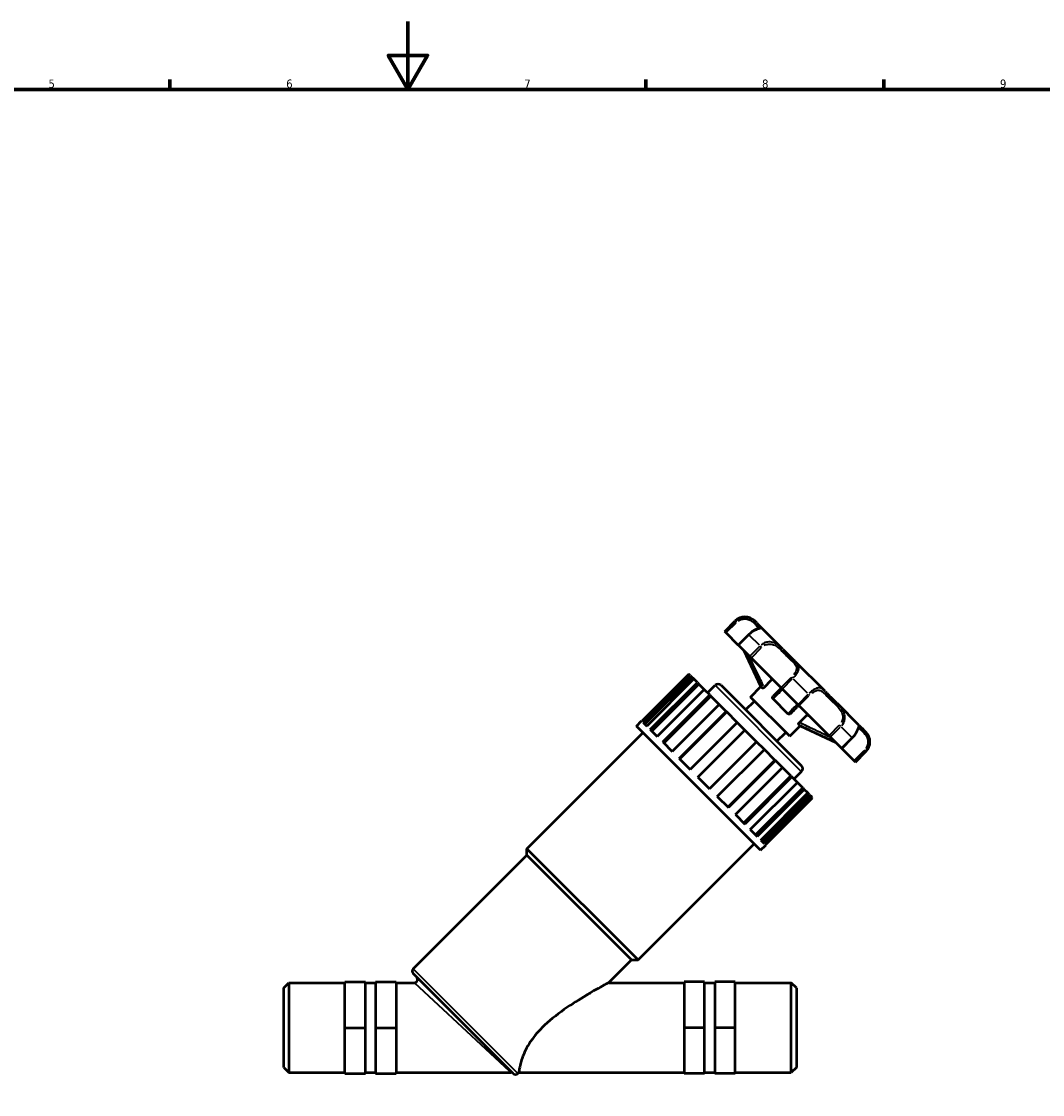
# Model space of a CAD drawing. Header units: millimetres. Extents: x 0 to 973, y 0 to 1098.
# Tile 3 of 6: x 307 to 607, y 278 to 594. Entities that reach past the tile are written whole.
import ezdxf

# ---------------------------------------------------------------- set-up
doc = ezdxf.new("R2010")
doc.units = ezdxf.units.MM
for name, color, linetype, lineweight in [('Border (ISO)', 7, 'Continuous', 70), ('Visible (ISO)', 7, 'Continuous', 50), ('Visible Narrow (ISO)', 7, 'Continuous', 35)]:
    doc.layers.add(name, color=color, linetype=linetype, lineweight=lineweight)
doc.styles.add('Note Text (ISO)', font='tahoma.ttf')

# ---------------------------------------------------------------- blocks, each defined once
blk = doc.blocks.new('Borders Default Border')
at = {"layer": 'Border (ISO)'}
for p, q in [((350.42, 574), (350.42, 576.9)), ((490.58, 574), (490.58, 576.9)), ((560.67, 574), (560.67, 576.9))]:
    blk.add_line(p, q, dxfattribs=at)
at = {"layer": 'Border (ISO)', "flags": 128}
for points in [[(420.5, 594), (420.5, 574), (414.73, 584), (426.27, 584), (420.5, 574)], [(20, 20), (20, 574), (821, 574), (821, 20), (20, 20)]]:
    blk.add_lwpolyline(points, dxfattribs=at)
at = {"layer": 'Border (ISO)', "color": 232, "true_color": 0xca0064, "char_height": 2.5, "attachment_point": 7, "style": 'Note Text (ISO)'}
for s, insert in [('5', (314.64, 574.35)), ('6', (384.66, 574.35)), ('7', (454.77, 574.4)), ('8', (524.81, 574.34)), ('9', (594.88, 574.35))]:
    blk.add_mtext(s, dxfattribs=dict(at, insert=insert))

msp = doc.modelspace()

# ---------------------------------------------------------------- linework, layer by layer
at = {"layer": 'Visible (ISO)'}
for p, q in [((513.793, 414.324), (516.873, 417.404)), ((523.235, 416.818), (522.648, 417.404)), ((513.931, 414.186), (513.793, 414.324)), ((514.204, 413.912), (513.931, 414.186)), ((530.925, 409.127), (524.786, 415.266)), ((517.809, 410.308), (514.204, 413.912)), ((520.889, 413.388), (517.809, 410.308)), ((517.901, 410.216), (517.809, 410.308)), ((521.158, 406.959), (517.901, 410.216)), ((524.466, 398.045), (519.568, 408.549)), ((521.598, 406.519), (521.158, 406.959)), ((530.392, 397.725), (521.598, 406.519)), ((543.353, 396.7), (534.671, 405.381)), ((503.277, 401.723), (489.417, 387.862)), ((503.64, 401.36), (503.277, 401.723)), ((489.779, 387.5), (503.64, 401.36)), ((504.164, 400.836), (490.303, 386.975)), ((504.697, 400.303), (490.837, 386.442)), ((491.888, 385.39), (505.749, 399.251)), ((506.195, 398.805), (492.334, 384.944)), ((503.64, 401.36), (504.164, 400.836)), ((504.697, 400.303), (504.164, 400.836)), ((505.749, 399.251), (504.697, 400.303)), ((505.749, 399.251), (506.195, 398.805)), ((507.761, 397.239), (506.195, 398.805)), ((508.78, 396.22), (511.004, 398.445)), ((512.716, 398.445), (536.416, 374.745)), ((525.459, 397.835), (527.628, 400.004)), ((507.761, 397.239), (493.9, 383.379)), ((495.538, 381.741), (509.399, 395.601)), ((509.723, 395.277), (495.862, 381.417)), ((509.399, 395.601), (507.761, 397.239)), ((509.399, 395.601), (509.723, 395.277)), ((512.167, 392.833), (509.723, 395.277)), ((521.386, 394.965), (524.466, 398.045)), ((524.899, 397.612), (524.466, 398.045)), ((530.741, 397.376), (530.392, 397.725)), ((535.347, 392.769), (530.741, 397.376)), ((512.167, 392.833), (498.307, 378.972)), ((514.231, 390.769), (512.167, 392.833)), ((519.945, 391.215), (522.541, 393.81)), ((532.936, 383.415), (521.386, 394.965)), ((532.436, 390.076), (528.047, 394.465)), ((535.696, 392.421), (535.347, 392.769)), ((544.49, 383.627), (535.696, 392.421)), ((553.237, 386.815), (547.099, 392.954)), ((500.371, 376.908), (514.231, 390.769)), ((514.402, 390.598), (500.541, 376.738)), ((514.231, 390.769), (514.402, 390.598)), ((517.486, 387.514), (514.402, 390.598)), ((535.806, 387.487), (537.975, 389.657)), ((487.796, 386.402), (489.336, 387.942)), ((524.373, 349.825), (487.796, 386.402)), ((489.336, 387.942), (489.417, 387.862)), ((489.779, 387.5), (490.837, 386.442)), ((517.486, 387.514), (503.626, 373.653)), ((519.774, 385.226), (517.486, 387.514)), ((532.936, 383.415), (536.017, 386.495)), ((536.017, 386.495), (535.583, 386.928)), ((536.017, 386.495), (546.52, 381.597)), ((455.551, 350.307), (489.721, 384.477)), ((491.888, 385.39), (493.9, 383.379)), ((505.914, 371.365), (519.774, 385.226)), ((523.197, 381.803), (519.774, 385.226)), ((529.186, 381.974), (531.781, 384.57)), ((544.93, 383.187), (544.49, 383.627)), ((548.187, 379.929), (544.93, 383.187)), ((548.279, 379.838), (551.359, 382.918)), ((555.375, 384.677), (554.789, 385.264)), ((495.538, 381.741), (498.307, 378.972)), ((523.197, 381.803), (509.336, 367.943)), ((511.624, 365.655), (525.485, 379.515)), ((525.485, 379.515), (523.197, 381.803)), ((528.569, 376.431), (525.485, 379.515)), ((548.279, 379.838), (548.187, 379.929)), ((551.883, 376.233), (548.279, 379.838)), ((500.371, 376.908), (503.626, 373.653)), ((528.569, 376.431), (514.709, 362.57)), ((528.74, 376.26), (514.879, 362.4)), ((528.569, 376.431), (528.74, 376.26)), ((530.804, 374.196), (528.74, 376.26)), ((552.157, 375.96), (551.883, 376.233)), ((552.295, 375.822), (555.375, 378.902)), ((516.943, 360.336), (530.804, 374.196)), ((533.248, 371.752), (530.804, 374.196)), ((534.191, 370.809), (536.416, 373.033)), ((552.295, 375.822), (552.157, 375.96)), ((505.914, 371.365), (509.336, 367.943)), ((533.248, 371.752), (519.388, 357.891)), ((533.572, 371.428), (519.712, 357.567)), ((533.248, 371.752), (533.572, 371.428)), ((535.21, 369.79), (533.572, 371.428)), ((521.35, 355.929), (535.21, 369.79)), ((536.776, 368.224), (522.916, 354.363)), ((537.222, 367.778), (523.361, 353.917)), ((524.413, 352.866), (538.274, 366.726)), ((536.776, 368.224), (535.21, 369.79)), ((536.776, 368.224), (537.222, 367.778)), ((538.274, 366.726), (537.222, 367.778)), ((538.807, 366.193), (538.274, 366.726)), ((511.624, 365.655), (514.879, 362.4)), ((538.807, 366.193), (524.946, 352.332)), ((539.331, 365.669), (525.471, 351.808)), ((525.833, 351.446), (539.694, 365.306)), ((538.807, 366.193), (539.331, 365.669)), ((539.694, 365.306), (539.331, 365.669)), ((516.943, 360.336), (519.712, 357.567)), ((521.35, 355.929), (523.361, 353.917)), ((488.278, 317.58), (522.448, 351.75)), ((524.373, 349.825), (525.913, 351.365)), ((524.413, 352.866), (525.471, 351.808)), ((525.833, 351.446), (525.913, 351.365)), ((422.088, 314.918), (455.551, 348.381)), ((488.278, 317.58), (455.551, 350.307)), ((455.551, 348.381), (455.551, 350.307)), ((486.352, 317.58), (455.551, 348.381)), ((479.593, 310.821), (486.352, 317.58)), ((486.352, 317.58), (488.278, 317.58)), ((451.447, 284.144), (422.088, 313.504)), ((383.931, 309.311), (385.441, 310.821)), ((385.441, 310.821), (385.441, 284.38)), ((385.441, 310.821), (401.931, 310.821)), ((401.931, 311.129), (407.971, 311.129)), ((401.931, 311.071), (401.931, 311.129)), ((401.931, 311.071), (407.971, 311.071)), ((401.931, 297.543), (401.931, 311.071)), ((407.971, 311.071), (407.971, 311.129)), ((407.971, 297.543), (407.971, 311.071)), ((407.971, 310.821), (410.991, 310.821)), ((410.991, 311.129), (410.991, 311.071)), ((410.991, 311.129), (417.031, 311.129)), ((410.991, 311.071), (410.991, 297.543)), ((410.991, 311.071), (417.031, 311.071)), ((417.031, 311.129), (417.031, 311.071)), ((417.031, 311.071), (417.031, 297.543)), ((417.031, 310.821), (422.357, 310.821)), ((479.593, 310.821), (501.831, 310.821)), ((507.871, 311.129), (501.831, 311.129)), ((501.831, 311.129), (501.831, 311.071)), ((507.871, 311.071), (501.831, 311.071)), ((501.831, 311.071), (501.831, 297.543)), ((507.871, 311.071), (507.871, 311.129)), ((507.871, 297.543), (507.871, 311.071)), ((507.871, 310.821), (510.891, 310.821)), ((510.891, 311.129), (510.891, 311.071)), ((516.931, 311.129), (510.891, 311.129)), ((510.891, 311.071), (510.891, 297.543)), ((516.931, 311.071), (510.891, 311.071)), ((516.931, 311.071), (516.931, 311.129)), ((516.931, 297.543), (516.931, 311.071)), ((516.931, 310.821), (533.421, 310.821)), ((533.421, 284.38), (533.421, 310.821)), ((534.931, 309.311), (533.421, 310.821)), ((383.931, 285.89), (383.931, 309.311)), ((534.931, 309.311), (534.931, 285.89)), ((401.931, 297.543), (407.971, 297.543)), ((401.931, 284.071), (401.931, 297.543)), ((407.971, 284.071), (407.971, 297.543)), ((410.991, 297.543), (410.991, 284.071)), ((410.991, 297.543), (417.031, 297.543)), ((417.031, 297.543), (417.031, 284.071)), ((507.871, 297.543), (501.831, 297.543)), ((501.831, 297.543), (501.831, 284.071)), ((507.871, 284.071), (507.871, 297.543)), ((510.891, 297.543), (510.891, 284.071)), ((516.931, 297.543), (510.891, 297.543)), ((516.931, 284.071), (516.931, 297.543)), ((383.931, 285.89), (385.441, 284.38)), ((534.931, 285.89), (533.421, 284.38)), ((385.441, 284.38), (401.931, 284.38)), ((401.931, 284.071), (407.971, 284.071)), ((407.971, 284.38), (410.991, 284.38)), ((410.991, 284.071), (417.031, 284.071)), ((417.031, 284.38), (450.798, 284.38)), ((452.889, 284.116), (453.152, 284.38)), ((453.152, 284.38), (501.831, 284.38)), ((507.871, 284.071), (501.831, 284.071)), ((507.871, 284.38), (510.891, 284.38)), ((516.931, 284.071), (510.891, 284.071)), ((516.931, 284.38), (533.421, 284.38))]:
    msp.add_line(p, q, dxfattribs=at)
for centre, radius, start, end in [((519.761, 414.516), 4.084, 45, 135), ((511.86, 397.589), 1.21, 45, 135), ((552.487, 381.79), 4.084, 315, 45), ((535.56, 373.889), 1.21, 315, 45), ((422.795, 314.211), 1, 135, 225), ((422.357, 311.821), 1, 270, 45), ((450.798, 283.38), 1, 46.21687, 90), ((452.182, 284.824), 1, 226.21687, 315)]:
    msp.add_arc(centre, radius, start, end, dxfattribs=at)
for points, knots in [([(524.098, 415.32), (524.098, 415.32), (524.097, 415.319), (524.082, 415.314), (524.039, 415.301), (523.876, 415.25), (523.717, 415.2), (523.305, 415.042), (523.045, 414.929), (522.489, 414.634), (522.198, 414.458), (521.617, 414.043), (521.327, 413.805), (520.997, 413.494), (520.943, 413.441), (520.889, 413.388)], [1.43533776, 1.43533776, 1.43533776, 1.43533776, 1.44700798, 1.44700798, 1.51131044, 1.51131044, 1.62386061, 1.62386061, 1.7417685, 1.7417685, 1.84935274, 1.84935274, 1.95437275, 1.95437275, 1.97539684, 1.97539684, 1.97539684, 1.97539684]), ([(523.235, 416.818), (523.421, 416.631), (523.583, 416.454), (523.868, 416.138), (523.991, 415.999), (524.209, 415.767), (524.302, 415.674), (524.462, 415.528), (524.527, 415.475), (524.642, 415.387), (524.678, 415.374), (524.786, 415.266)], [0.69670855, 0.69670855, 0.69670855, 0.69670855, 0.8131043, 0.8131043, 0.92950005, 0.92950005, 1.04589579, 1.04589579, 1.16229154, 1.16229154, 1.27868729, 1.27868729, 1.27868729, 1.27868729]), ([(530.925, 409.127), (531.206, 408.846), (531.474, 408.564), (531.995, 408.011), (532.249, 407.742), (532.752, 407.223), (533.001, 406.975), (533.494, 406.497), (533.738, 406.269), (534.215, 405.822), (534.449, 405.604), (534.671, 405.381)], [0.69670355, 0.69670355, 0.69670355, 0.69670355, 0.81309725, 0.81309725, 0.92949096, 0.92949096, 1.04588466, 1.04588466, 1.16227836, 1.16227836, 1.27867207, 1.27867207, 1.27867207, 1.27867207]), ([(527.841, 400.276), (527.83, 400.259), (527.819, 400.241), (527.782, 400.186), (527.754, 400.147), (527.694, 400.074), (527.662, 400.038), (527.628, 400.004)], [0.078980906, 0.078980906, 0.078980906, 0.078980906, 0.085791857, 0.085791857, 0.100599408, 0.100599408, 0.114937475, 0.114937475, 0.114937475, 0.114937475]), ([(525.459, 397.835), (525.406, 397.782), (525.35, 397.734), (525.239, 397.658), (525.186, 397.629), (525.087, 397.59), (525.042, 397.579), (524.981, 397.578), (524.961, 397.58), (524.926, 397.592), (524.911, 397.601), (524.899, 397.612)], [0, 0, 0, 0, 0.02234663, 0.02234663, 0.043083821, 0.043083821, 0.064127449, 0.064127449, 0.076785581, 0.076785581, 0.089728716, 0.089728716, 0.089728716, 0.089728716]), ([(528.047, 394.465), (527.992, 394.519), (527.95, 394.584), (527.899, 394.719), (527.888, 394.788), (527.895, 394.924), (527.912, 394.989), (527.971, 395.117), (528.014, 395.176), (528.065, 395.228)], [0, 0, 0, 0, 0.024923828, 0.024923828, 0.047036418, 0.047036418, 0.067898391, 0.067898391, 0.089877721, 0.089877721, 0.089877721, 0.089877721]), ([(530.477, 397.64), (530.252, 397.415), (530.028, 397.19), (529.497, 396.66), (529.192, 396.355), (528.89, 396.053), (528.726, 395.888), (528.562, 395.725), (528.288, 395.45), (528.176, 395.338), (528.065, 395.228)], [0.2805693, 0.2805693, 0.2805693, 0.2805693, 0.5634321, 0.5634321, 0.951191, 0.951191, 0.951191, 1.1622162, 1.1622162, 1.3093173, 1.3093173, 1.3093173, 1.3093173]), ([(543.353, 396.7), (543.575, 396.478), (543.793, 396.244), (544.24, 395.767), (544.468, 395.523), (544.946, 395.03), (545.194, 394.781), (545.713, 394.278), (545.983, 394.024), (546.535, 393.502), (546.818, 393.235), (547.099, 392.954)], [0.69670354, 0.69670354, 0.69670354, 0.69670354, 0.81309724, 0.81309724, 0.92949095, 0.92949095, 1.04588465, 1.04588465, 1.16227835, 1.16227835, 1.27867206, 1.27867206, 1.27867206, 1.27867206]), ([(533.199, 390.094), (533.31, 390.205), (533.422, 390.318), (533.698, 390.593), (533.861, 390.757), (534.026, 390.922), (534.335, 391.231), (534.648, 391.543), (535.177, 392.072), (535.394, 392.289), (535.611, 392.506)], [0.0639234, 0.0639234, 0.0639234, 0.0639234, 0.211604, 0.211604, 0.4232081, 0.4232081, 0.4232081, 0.8197329, 0.8197329, 1.0926714, 1.0926714, 1.0926714, 1.0926714]), ([(533.199, 390.094), (533.146, 390.042), (533.086, 389.998), (532.957, 389.94), (532.892, 389.924), (532.759, 389.917), (532.694, 389.927), (532.596, 389.962), (532.561, 389.98), (532.495, 390.022), (532.464, 390.047), (532.436, 390.076)], [0, 0, 0, 0, 0.022346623, 0.022346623, 0.043083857, 0.043083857, 0.06412744, 0.06412744, 0.076785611, 0.076785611, 0.089728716, 0.089728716, 0.089728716, 0.089728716]), ([(537.975, 389.657), (538.032, 389.714), (538.094, 389.766), (538.187, 389.832), (538.217, 389.851), (538.247, 389.87)], [0, 0, 0, 0, 0.024207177, 0.024207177, 0.035984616, 0.035984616, 0.035984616, 0.035984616]), ([(535.583, 386.928), (535.561, 386.95), (535.549, 386.984), (535.55, 387.068), (535.56, 387.116), (535.602, 387.218), (535.631, 387.27), (535.707, 387.38), (535.754, 387.436), (535.806, 387.487)], [0, 0, 0, 0, 0.024923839, 0.024923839, 0.047036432, 0.047036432, 0.067898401, 0.067898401, 0.089877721, 0.089877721, 0.089877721, 0.089877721]), ([(551.359, 382.918), (551.627, 383.186), (551.875, 383.473), (552.31, 384.049), (552.496, 384.337), (552.803, 384.878), (552.923, 385.13), (553.111, 385.576), (553.176, 385.765), (553.243, 385.975), (553.261, 386.033), (553.283, 386.106), (553.291, 386.127), (553.291, 386.127), (553.291, 386.127), (553.291, 386.127)], [0, 0, 0, 0, 0.10510858, 0.10510858, 0.21007966, 0.21007966, 0.31662061, 0.31662061, 0.4307982, 0.4307982, 0.49089089, 0.49089089, 0.53967437, 0.53967437, 0.54004417, 0.54004417, 0.54004417, 0.54004417]), ([(553.237, 386.815), (553.279, 386.773), (553.301, 386.745), (553.371, 386.656), (553.405, 386.607), (553.51, 386.479), (553.577, 386.403), (553.755, 386.222), (553.865, 386.117), (554.132, 385.875), (554.287, 385.738), (554.563, 385.483), (554.674, 385.378), (554.789, 385.264)], [0.69670855, 0.69670855, 0.69670855, 0.69670855, 0.74165768, 0.74165768, 0.85805342, 0.85805342, 0.97444917, 0.97444917, 1.09084491, 1.09084491, 1.20724066, 1.20724066, 1.27868727, 1.27868727, 1.27868727, 1.27868727]), ([(479.593, 310.821), (479.593, 310.821), (479.467, 310.753), (478.981, 310.49), (478.623, 310.296), (477.618, 309.746), (476.797, 309.293), (474.996, 308.273), (474.017, 307.708), (471.074, 305.96), (468.754, 304.515), (464.183, 301.282), (461.939, 299.49), (459.346, 296.897), (458.644, 296.133), (457.335, 294.529), (456.73, 293.69), (455.678, 292.008), (455.229, 291.163), (454.5, 289.558), (454.218, 288.798), (453.643, 287.005), (453.432, 286.017), (453.191, 284.705), (453.152, 284.38), (453.152, 284.38)], [2.774699, 2.774699, 2.774699, 2.774699, 2.9975991, 2.9975991, 3.2204992, 3.2204992, 3.5833151, 3.5833151, 3.9461311, 3.9461311, 4.7477646, 4.7477646, 5.549398, 5.549398, 5.8477011, 5.8477011, 6.1460041, 6.1460041, 6.4443071, 6.4443071, 6.7426101, 6.7426101, 7.2350427, 7.2350427, 7.7274752, 7.7274752, 7.7274752, 7.7274752])]:
    msp.add_open_spline(points, degree=3, knots=knots, dxfattribs=at)
for points in [[(524.202, 415.776), (524.151, 415.829), (524.095, 415.888), (524.036, 415.952)], [(554.789, 385.264), (554.64, 385.413), (554.497, 385.546), (554.365, 385.666)]]:
    msp.add_open_spline(points, degree=3, dxfattribs=at)
at = {"layer": 'Visible Narrow (ISO)'}
for p, q in [((516.998, 417.279), (516.873, 417.404)), ((516.857, 417.112), (514.085, 414.34)), ((514.358, 414.066), (517.131, 416.839)), ((517.015, 417.262), (517.263, 417.014)), ((518.055, 410.37), (520.827, 413.142)), ((520.972, 413.305), (520.89, 413.388)), ((524.057, 410.22), (521.124, 413.153)), ((524.084, 409.885), (521.312, 407.113)), ((521.752, 406.673), (524.524, 409.445)), ((524.257, 410.02), (524.657, 409.621)), ((533.318, 400.651), (530.546, 397.879)), ((530.895, 397.53), (533.667, 400.302)), ((533.798, 400.479), (533.481, 400.796)), ((538.198, 396.079), (534.05, 400.227)), ((536.259, 373.19), (511.161, 398.288)), ((538.274, 395.696), (535.501, 392.923)), ((535.85, 392.575), (538.622, 395.347)), ((538.451, 395.827), (538.768, 395.51)), ((547.416, 386.553), (544.644, 383.781)), ((545.084, 383.341), (547.856, 386.113)), ((547.991, 386.286), (547.592, 386.685)), ((551.124, 383.153), (548.191, 386.086)), ((551.114, 382.856), (548.341, 380.083)), ((551.276, 383.001), (551.359, 382.919)), ((554.81, 379.16), (552.037, 376.387)), ((552.311, 376.114), (555.083, 378.886)), ((555.233, 379.044), (554.985, 379.292)), ((555.375, 378.902), (555.25, 379.027)), ((422.277, 314.728), (452.7, 284.306)), ((450.381, 284.767), (422.522, 310.667))]:
    msp.add_line(p, q, dxfattribs=at)
msp.add_ellipse((450.74, 283.437), major_axis=(0.707, 0.707), ratio=0.9919595, start_param=0.0394717, end_param=0.7499629, dxfattribs=at)
for points, knots in [([(523.055, 416.993), (522.942, 417.099), (522.821, 417.205), (522.358, 417.583), (521.96, 417.848), (521.031, 418.252), (520.502, 418.39), (519.482, 418.426), (519.008, 418.364), (518.201, 418.098), (517.862, 417.931), (517.471, 417.661), (517.392, 417.601), (517.315, 417.539)], [-0.66187313, -0.66187313, -0.66187313, -0.66187313, -0.59913218, -0.59913218, -0.43778741, -0.43778741, -0.28160289, -0.28160289, -0.15644605, -0.15644605, -0.06017156, -0.06017156, -0.03483543, -0.03483543, -0.03483543, -0.03483543]), ([(517.773, 417.399), (518.026, 417.574), (518.301, 417.713), (518.965, 417.948), (519.36, 418.01), (520.206, 418.002), (520.644, 417.897), (521.412, 417.577), (521.741, 417.36), (522.337, 416.877), (522.591, 416.609), (523.125, 416.022), (523.372, 415.738), (523.696, 415.444), (523.801, 415.37), (523.869, 415.318)], [0.0637422, 0.0637422, 0.0637422, 0.0637422, 0.1564461, 0.1564461, 0.2816029, 0.2816029, 0.4377874, 0.4377874, 0.5991322, 0.5991322, 0.782731, 0.782731, 1.0473715, 1.0473715, 1.2111021, 1.2111021, 1.2111021, 1.2111021]), ([(521.277, 413.577), (521.627, 413.893), (521.999, 414.173), (522.718, 414.624), (523.064, 414.798), (523.746, 415.08), (524.055, 415.163), (524.628, 415.273), (524.772, 415.25), (524.787, 415.26)], [-1.94056136, -1.94056136, -1.94056136, -1.94056136, -1.81933425, -1.81933425, -1.6990441, -1.6990441, -1.54873054, -1.54873054, -1.31352276, -1.31352276, -1.31352276, -1.31352276]), ([(530.668, 409.38), (530.511, 409.529), (530.351, 409.676), (529.755, 410.186), (529.286, 410.524), (528.265, 411.019), (527.714, 411.18), (526.684, 411.226), (526.214, 411.16), (525.417, 410.883), (525.083, 410.71), (524.696, 410.437), (524.618, 410.376), (524.541, 410.313)], [-0.66186837, -0.66186837, -0.66186837, -0.66186837, -0.59943247, -0.59943247, -0.43798835, -0.43798835, -0.28183013, -0.28183013, -0.1565723, -0.1565723, -0.06022011, -0.06022011, -0.03483518, -0.03483518, -0.03483518, -0.03483518]), ([(519.997, 407.835), (520.612, 406.532), (521.228, 405.229), (522.352, 402.865), (522.86, 401.802), (523.371, 400.742), (523.684, 400.091), (523.999, 399.442), (524.422, 398.578), (524.528, 398.363), (524.634, 398.148)], [-1.4180818, -1.4180818, -1.4180818, -1.4180818, -0.9859557, -0.9859557, -0.6331023, -0.6331023, -0.6331023, -0.4168979, -0.4168979, -0.3451691, -0.3451691, -0.3451691, -0.3451691]), ([(525.46, 410.19), (525.626, 410.283), (525.799, 410.361), (526.358, 410.556), (526.758, 410.614), (527.638, 410.572), (528.111, 410.432), (528.996, 409.994), (529.408, 409.694), (530.199, 409.012), (530.576, 408.625), (531.43, 407.726), (531.902, 407.217), (532.843, 406.284), (533.311, 405.861), (534.159, 405.051), (534.535, 404.662), (534.922, 403.922), (535.001, 403.588), (534.929, 402.98), (534.851, 402.727), (534.58, 402.162), (534.37, 401.843), (534.12, 401.528)], [0.0987691, 0.0987691, 0.0987691, 0.0987691, 0.1565723, 0.1565723, 0.2818301, 0.2818301, 0.4379884, 0.4379884, 0.5994325, 0.5994325, 0.7718679, 0.7718679, 1.0017577, 1.0017577, 1.2331318, 1.2331318, 1.4694253, 1.4694253, 1.6404931, 1.6404931, 1.7502523, 1.7502523, 1.8766121, 1.8766121, 1.8766121, 1.8766121]), ([(525.23, 398.296), (525.105, 398.549), (524.981, 398.803), (524.54, 399.705), (524.226, 400.353), (523.913, 401.003), (523.403, 402.063), (522.897, 403.124), (522.003, 405.005), (521.615, 405.825), (521.227, 406.644)], [0.33204806, 0.33204806, 0.33204806, 0.33204806, 0.41689795, 0.41689795, 0.63310228, 0.63310228, 0.63310228, 0.98595572, 0.98595572, 1.25792128, 1.25792128, 1.25792128, 1.25792128]), ([(534.104, 400.749), (534.609, 401.289), (535.046, 401.858), (535.476, 402.677), (535.579, 402.962), (535.699, 403.64), (535.634, 404.004), (535.331, 404.64), (535.112, 404.919), (534.852, 405.196)], [-1.94054571, -1.94054571, -1.94054571, -1.94054571, -1.75025233, -1.75025233, -1.64049314, -1.64049314, -1.4694253, -1.4694253, -1.31350752, -1.31350752, -1.31350752, -1.31350752]), ([(528.185, 394.596), (528.249, 394.658), (528.314, 394.719), (528.543, 394.94), (528.709, 395.1), (528.876, 395.263), (529.182, 395.56), (529.491, 395.863), (530.112, 396.474), (530.425, 396.783), (530.738, 397.094)], [-1.2447588, -1.2447588, -1.2447588, -1.2447588, -1.1622162, -1.1622162, -0.951191, -0.951191, -0.951191, -0.5634321, -0.5634321, -0.1718462, -0.1718462, -0.1718462, -0.1718462]), ([(543.167, 396.88), (543.056, 396.984), (542.945, 397.082), (542.54, 397.401), (542.236, 397.574), (541.567, 397.717), (541.203, 397.691), (540.477, 397.433), (540.13, 397.243), (539.497, 396.803), (539.216, 396.578), (538.866, 396.267), (538.793, 396.201), (538.721, 396.133)], [-0.66186836, -0.66186836, -0.66186836, -0.66186836, -0.59943312, -0.59943312, -0.43798878, -0.43798878, -0.28183062, -0.28183062, -0.15657257, -0.15657257, -0.06022022, -0.06022022, -0.03483518, -0.03483518, -0.03483518, -0.03483518]), ([(539.501, 396.15), (539.645, 396.264), (539.789, 396.37), (540.244, 396.671), (540.548, 396.824), (541.191, 397.019), (541.519, 397.023), (542.134, 396.856), (542.42, 396.682), (542.995, 396.216), (543.283, 395.918), (543.989, 395.167), (544.42, 394.698), (545.372, 393.754), (545.892, 393.28), (546.935, 392.275), (547.458, 391.739), (548.164, 390.681), (548.397, 390.193), (548.573, 389.338), (548.589, 388.991), (548.495, 388.248), (548.361, 387.853), (548.159, 387.489)], [0.0987691, 0.0987691, 0.0987691, 0.0987691, 0.1565726, 0.1565726, 0.2818306, 0.2818306, 0.4379888, 0.4379888, 0.5994331, 0.5994331, 0.7718468, 0.7718468, 1.0016584, 1.0016584, 1.2329467, 1.2329467, 1.4692199, 1.4692199, 1.6403494, 1.6403494, 1.7500802, 1.7500802, 1.8766121, 1.8766121, 1.8766121, 1.8766121]), ([(535.065, 392.767), (534.762, 392.462), (534.461, 392.157), (533.85, 391.536), (533.541, 391.221), (533.236, 390.908), (533.074, 390.741), (532.912, 390.574), (532.691, 390.344), (532.629, 390.279), (532.568, 390.214)], [-1.2013944, -1.2013944, -1.2013944, -1.2013944, -0.8197329, -0.8197329, -0.4232081, -0.4232081, -0.4232081, -0.211604, -0.211604, -0.1284819, -0.1284819, -0.1284819, -0.1284819]), ([(548.284, 386.57), (548.754, 387.145), (549.063, 387.843), (549.203, 388.952), (549.184, 389.358), (548.984, 390.356), (548.719, 390.92), (548.082, 391.889), (547.725, 392.307), (547.352, 392.696)], [-1.94054567, -1.94054567, -1.94054567, -1.94054567, -1.75008023, -1.75008023, -1.64034942, -1.64034942, -1.4692199, -1.4692199, -1.31350751, -1.31350751, -1.31350751, -1.31350751]), ([(536.119, 386.663), (536.331, 386.558), (536.544, 386.453), (537.401, 386.034), (538.045, 385.721), (538.691, 385.41), (540.74, 384.422), (542.794, 383.449), (545.168, 382.327), (545.487, 382.177), (545.806, 382.026)], [-1.44786, -1.44786, -1.44786, -1.44786, -1.3770008, -1.3770008, -1.1623522, -1.1623522, -1.1623522, -0.480648, -0.480648, -0.3749474, -0.3749474, -0.3749474, -0.3749474]), ([(544.615, 383.256), (542.725, 384.15), (540.836, 385.046), (538.952, 385.953), (538.307, 386.263), (537.663, 386.575), (536.769, 387.012), (536.518, 387.135), (536.267, 387.259)], [0.53510789, 0.53510789, 0.53510789, 0.53510789, 1.16235222, 1.16235222, 1.16235222, 1.37700078, 1.37700078, 1.46098108, 1.46098108, 1.46098108, 1.46098108]), ([(553.231, 386.816), (553.228, 386.812), (553.228, 386.799), (553.226, 386.715), (553.226, 386.583), (553.147, 386.136), (553.068, 385.824), (552.784, 385.124), (552.606, 384.765), (552.193, 384.106), (551.981, 383.812), (551.68, 383.453), (551.615, 383.379), (551.549, 383.305)], [-0.66187312, -0.66187312, -0.66187312, -0.66187312, -0.59913239, -0.59913239, -0.43778755, -0.43778755, -0.28160305, -0.28160305, -0.15644614, -0.15644614, -0.06017159, -0.06017159, -0.03483543, -0.03483543, -0.03483543, -0.03483543]), ([(553.288, 385.897), (553.294, 385.889), (553.3, 385.881), (553.398, 385.749), (553.564, 385.546), (554.095, 385.051), (554.457, 384.758), (555.169, 384.004), (555.516, 383.554), (555.888, 382.598), (555.98, 382.172), (555.976, 381.355), (555.913, 380.975), (555.684, 380.327), (555.544, 380.054), (555.37, 379.802)], [0.76429, 0.76429, 0.76429, 0.76429, 0.7827227, 0.7827227, 1.0473396, 1.0473396, 1.3120496, 1.3120496, 1.5486837, 1.5486837, 1.6990077, 1.6990077, 1.8192912, 1.8192912, 1.9116544, 1.9116544, 1.9116544, 1.9116544]), ([(555.51, 379.344), (555.808, 379.713), (556.037, 380.135), (556.328, 381.015), (556.392, 381.471), (556.371, 382.455), (556.248, 382.97), (555.78, 384.121), (555.36, 384.661), (554.964, 385.083)], [-1.94056135, -1.94056135, -1.94056135, -1.94056135, -1.81929116, -1.81929116, -1.6990077, -1.6990077, -1.54868371, -1.54868371, -1.31352275, -1.31352275, -1.31352275, -1.31352275])]:
    msp.add_open_spline(points, degree=3, knots=knots, dxfattribs=at)
for points in [[(527.18, 400.912), (527.321, 400.625), (527.462, 400.338), (527.604, 400.052)], [(538.023, 389.633), (538.309, 389.491), (538.596, 389.35), (538.883, 389.209)], [(450.746, 284.428), (450.778, 284.398), (450.796, 284.381), (450.798, 284.38)], [(451.49, 284.102), (451.489, 284.103), (451.476, 284.116), (451.451, 284.14)]]:
    msp.add_open_spline(points, degree=3, dxfattribs=at)

# ---------------------------------------------------------------- block references
msp.add_blockref('Borders Default Border', (0, 0))

doc.saveas('drawing.dxf')
